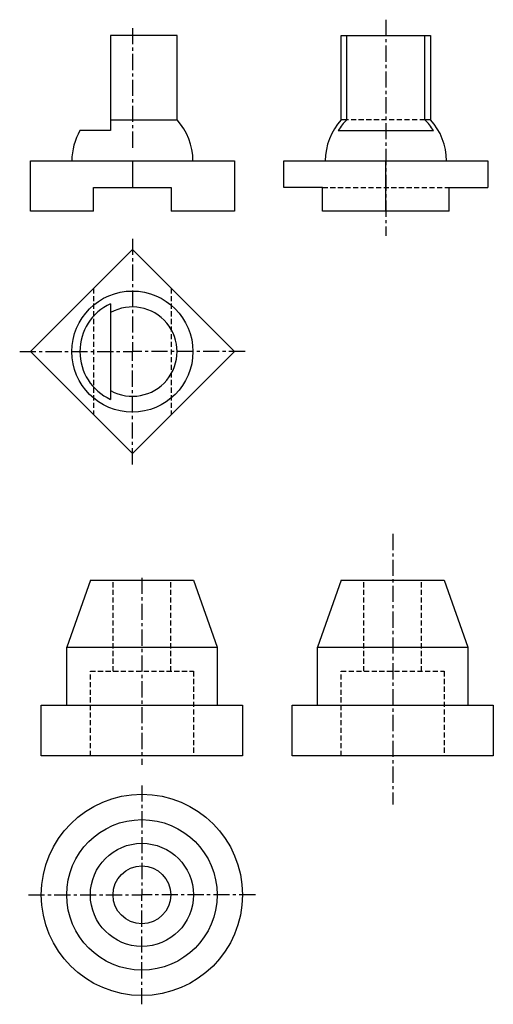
# Model space of a CAD drawing. Header units: millimetres. Extents: x 2014.3 to 2060.8, y 2600.7 to 2697.4.
import ezdxf

# ---------------------------------------------------------------- set-up
doc = ezdxf.new("R2010")
doc.units = ezdxf.units.MM
doc.linetypes.add('CENTER', pattern=[50.8, 31.75, -6.35, 6.35, -6.35])
doc.linetypes.add('DASHED', pattern=[0.75, 0.5, -0.25])
for name, color, linetype in [('A', 7, 'Continuous'), ('B', 1, 'CENTER'), ('C', 2, 'DASHED'), ('D', 3, 'Continuous')]:
    doc.layers.add(name, color=color, linetype=linetype)
doc.layers.add('粗实线', color=7, linetype='Continuous', lineweight=30)

msp = doc.modelspace()

# ---------------------------------------------------------------- linework, layer by layer
at = {"layer": 'A', "color": 18, "lineweight": 30, "true_color": 0x000000}
for p, q in [((2025.36, 2683.56), (2025.36, 2680.919)), ((2021.227, 2642.342), (2018.9, 2635.775)), ((2021.227, 2642.342), (2031.361, 2642.342)), ((2031.361, 2642.342), (2033.688, 2635.775))]:
    msp.add_line(p, q, dxfattribs=at)
for points in [[(2023.215, 2695.851), (2023.215, 2686.522), (2020.197, 2686.522)], [(2023.215, 2687.582), (2029.749, 2687.582), (2029.749, 2695.851), (2023.215, 2695.851)], [(2021.552, 2678.596), (2015.341, 2678.596), (2015.341, 2683.56), (2035.38, 2683.56), (2035.38, 2678.596), (2029.169, 2678.596)], [(2021.552, 2678.596), (2021.552, 2680.919), (2029.169, 2680.919), (2029.169, 2678.596)], [(2023.215, 2669.502), (2023.215, 2660.109)], [(2018.9, 2630.05), (2018.9, 2635.775), (2033.688, 2635.775), (2033.688, 2630.05)]]:
    msp.add_lwpolyline(points, dxfattribs=at)
for points in [[(2015.341, 2664.805), (2025.36, 2654.786), (2035.38, 2664.805), (2025.36, 2674.824)], [(2016.404, 2630.05), (2036.184, 2630.05), (2036.184, 2625.087), (2016.404, 2625.087)]]:
    msp.add_lwpolyline(points, close=True, dxfattribs=at)
for centre, radius in [((2025.36, 2664.805), 5.952), ((2026.294, 2611.425), 9.89), ((2026.294, 2611.425), 7.394), ((2026.294, 2611.425), 5.067), ((2026.294, 2611.425), 2.839)]:
    msp.add_circle(centre, radius, dxfattribs=at)
for centre, radius, start, end in [((2025.36, 2683.56), 5.952, 0, 42.50635), ((2025.36, 2683.56), 5.952, 150.15874, 180), ((2025.36, 2664.805), 5.163, 114.54918, 245.45082), ((2025.36, 2664.805), 4.388, 240.73463, 119.26537)]:
    msp.add_arc(centre, radius, start, end, dxfattribs=at)
at = {"layer": 'B', "linetype": 'CENTER', "ltscale": 0.05}
msp.add_line((2050.273, 2697.416), (2050.273, 2676.17), dxfattribs=at)
at = {"layer": 'B', "color": 18, "ltscale": 0.05, "true_color": 0x000000}
for p, q in [((2025.36, 2696.586), (2025.36, 2684.667)), ((2025.36, 2675.886), (2025.36, 2664.805)), ((2014.279, 2664.805), (2025.36, 2664.805)), ((2036.442, 2664.805), (2025.36, 2664.805)), ((2025.36, 2653.724), (2025.36, 2664.805)), ((2026.294, 2642.575), (2026.294, 2624.212)), ((2026.294, 2622.178), (2026.294, 2611.425)), ((2015.142, 2611.425), (2026.294, 2611.425)), ((2037.447, 2611.425), (2026.294, 2611.425)), ((2026.294, 2600.672), (2026.294, 2611.425))]:
    msp.add_line(p, q, dxfattribs=at)
at = {"layer": 'B', "color": 1, "ltscale": 0.05}
msp.add_line((2050.949, 2646.883), (2050.949, 2620.311), dxfattribs=at)
at = {"layer": 'C', "color": 5}
for p, q in [((2054.102, 2687.582), (2046.445, 2687.582)), ((2044.063, 2680.919), (2056.484, 2680.919)), ((2048.11, 2633.39), (2048.11, 2642.342)), ((2053.788, 2633.39), (2053.788, 2642.342))]:
    msp.add_line(p, q, dxfattribs=at)
at = {"layer": 'C', "color": 18, "true_color": 0x000000}
for p, q in [((2021.552, 2671.015), (2021.552, 2658.595)), ((2029.169, 2671.015), (2029.169, 2658.595)), ((2023.455, 2633.39), (2023.455, 2642.342)), ((2029.133, 2633.39), (2029.133, 2642.342))]:
    msp.add_line(p, q, dxfattribs=at)
msp.add_lwpolyline([(2021.227, 2625.087), (2021.227, 2633.39), (2031.361, 2633.39), (2031.361, 2625.087)], dxfattribs=at)
at = {"layer": 'C', "color": 5}
msp.add_lwpolyline([(2045.882, 2625.087), (2045.882, 2633.39), (2056.016, 2633.39), (2056.016, 2625.087)], dxfattribs=at)
at = {"layer": 'D', "color": 5, "lineweight": 30}
for p, q in [((2046.445, 2687.582), (2046.445, 2695.851)), ((2054.102, 2687.582), (2054.102, 2695.851)), ((2045.577, 2686.522), (2054.97, 2686.522)), ((2056.484, 2678.596), (2044.063, 2678.596)), ((2045.882, 2642.342), (2043.555, 2635.775)), ((2045.882, 2642.342), (2056.016, 2642.342)), ((2056.016, 2642.342), (2058.343, 2635.775))]:
    msp.add_line(p, q, dxfattribs=at)
for points in [[(2046.445, 2687.582), (2045.885, 2687.582), (2045.885, 2695.851), (2054.662, 2695.851), (2054.662, 2687.582), (2054.102, 2687.582)], [(2040.254, 2680.919), (2040.254, 2683.56), (2060.293, 2683.56), (2060.293, 2680.919)], [(2044.063, 2678.596), (2044.063, 2680.919), (2040.254, 2680.919)], [(2056.484, 2678.596), (2056.484, 2680.919), (2060.293, 2680.919)], [(2043.555, 2630.05), (2043.555, 2635.775), (2058.343, 2635.775), (2058.343, 2630.05)]]:
    msp.add_lwpolyline(points, dxfattribs=at)
msp.add_lwpolyline([(2041.059, 2630.05), (2060.839, 2630.05), (2060.839, 2625.087), (2041.059, 2625.087)], close=True, dxfattribs=at)
for radius, start, end in [(5.952, 137.49365, 180), (5.552, 133.58558, 147.76153), (5.552, 32.23847, 46.41442), (5.952, 0, 42.50635)]:
    msp.add_arc((2050.273, 2683.56), radius, start, end, dxfattribs=at)
at = {"layer": '粗实线', "color": 5}
msp.add_line((2050.273, 2678.596), (2050.273, 2683.56), dxfattribs=at)

doc.saveas('drawing.dxf')
